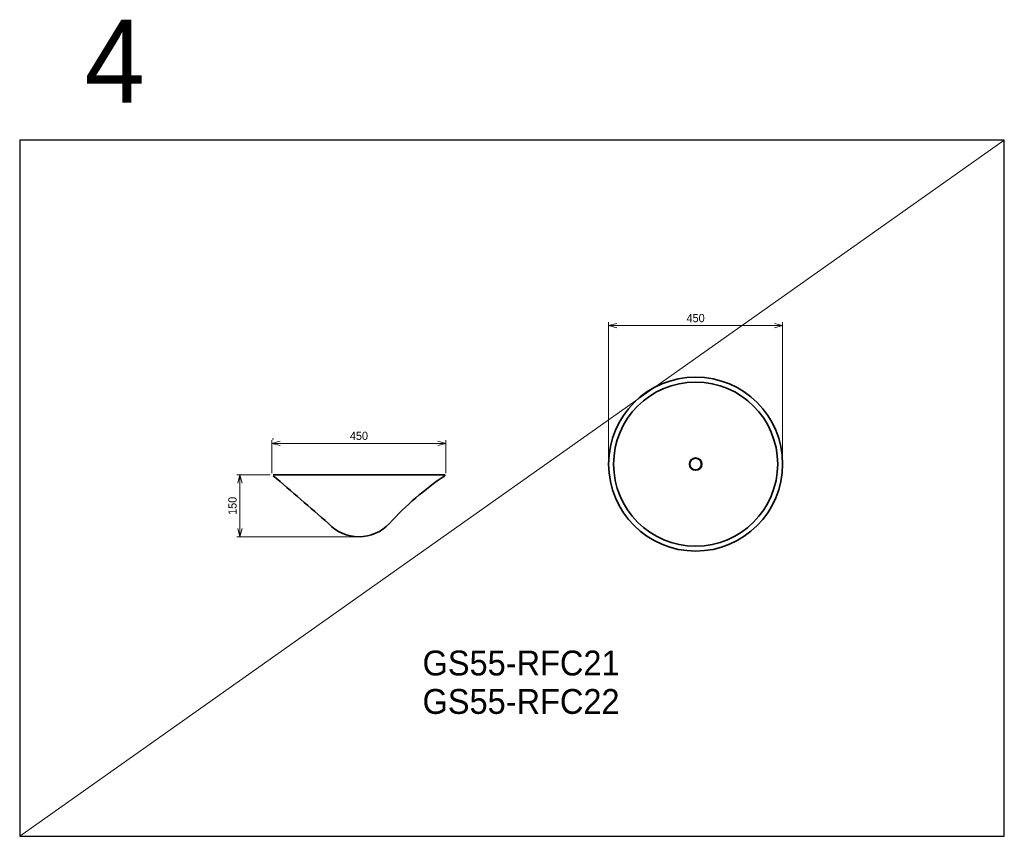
# Model space of a CAD drawing. Header units: millimetres. Extents: x 0 to 2376, y 0 to 1971.
import ezdxf

# ---------------------------------------------------------------- set-up
doc = ezdxf.new("R2010")
doc.units = ezdxf.units.MM
doc.layers.add('HOJO', color=8, linetype='Continuous', lineweight=13, plot=False)
for name, color, linetype, lineweight in [('実線', 3, 'Continuous', 35), ('寸法', 2, 'Continuous', 18), ('寸法 @ 8', 2, 'Continuous', 18)]:
    doc.layers.add(name, color=color, linetype=linetype, lineweight=lineweight)
doc.styles.add('MS Pゴシック', font='txt', dxfattribs={"height": 2.5})
doc.dimstyles.new('コピー ～ MyDim S＝1：8', dxfattribs={"dimscale": 8, "dimtxt": 2.5, "dimasz": 2.5, "dimexe": 1, "dimexo": 0.5, "dimgap": 1, "dimtad": 3, "dimdsep": 46, "dimtxsty": 'MS Pゴシック', "dimblk": 'OPEN30', "dimcen": 0, "dimclrd": 256, "dimclre": 256, "dimclrt": 256, "dimazin": 2, "dimtfac": 1, "dimtmove": 0, "dimatfit": 3, "dimldrblk": 'OPEN30', "dimfxl": 1, "dimlwd": 18, "dimlwe": 18, "dimarcsym": 0})

# ---------------------------------------------------------------- blocks, each defined once
blk = doc.blocks.new('_Open30')
at = {"color": 0, "lineweight": -2}
for p, q in [((-1, 0.27), (0, 0)), ((0, 0), (-1, -0.27)), ((0, 0), (-1, 0))]:
    blk.add_line(p, q, dxfattribs=at)
blk = doc.blocks.new('*D2')
at = {"layer": 'Defpoints', "color": 0, "transparency": 16777216}
for p in [(1841.1, 1232.6), (1421.1, 897.7), (1841.1, 897.7)]:
    blk.add_point(p, dxfattribs=at)
at = {"layer": '寸法', "lineweight": 18, "transparency": 16777216}
for p, q in [((1421.1, 901.7), (1421.1, 1240.6)), ((1841.1, 901.7), (1841.1, 1240.6)), ((1441.1, 1232.6), (1821.1, 1232.6))]:
    blk.add_line(p, q, dxfattribs=at)
at = {"layer": '寸法', "lineweight": 18, "transparency": 16777216, "xscale": 20, "yscale": 20, "zscale": 20, "rotation": 180}
blk.add_blockref('_Open30', (1421.1, 1232.6), dxfattribs=at)
at = {"layer": '寸法', "lineweight": 18, "transparency": 16777216, "xscale": 20, "yscale": 20, "zscale": 20}
blk.add_blockref('_Open30', (1841.1, 1232.6), dxfattribs=at)
at = {"layer": '寸法', "transparency": 16777216, "insert": (1631.1, 1250.6), "char_height": 20, "attachment_point": 5, "style": 'MS Pゴシック'}
blk.add_mtext('450', dxfattribs=at)
blk = doc.blocks.new('*D3')
at = {"layer": 'Defpoints', "color": 0, "transparency": 16777216}
for p in [(1028.7, 948.4), (608.7, 872.2), (1028.7, 872.2)]:
    blk.add_point(p, dxfattribs=at)
at = {"layer": '寸法', "lineweight": 18, "transparency": 16777216}
for p, q in [((608.7, 876.2), (608.7, 956.4)), ((1028.7, 876.2), (1028.7, 956.4)), ((628.7, 948.4), (1008.7, 948.4))]:
    blk.add_line(p, q, dxfattribs=at)
at = {"layer": '寸法', "lineweight": 18, "transparency": 16777216, "xscale": 20, "yscale": 20, "zscale": 20, "rotation": 180}
blk.add_blockref('_Open30', (608.7, 948.4), dxfattribs=at)
at = {"layer": '寸法', "lineweight": 18, "transparency": 16777216, "xscale": 20, "yscale": 20, "zscale": 20}
blk.add_blockref('_Open30', (1028.7, 948.4), dxfattribs=at)
at = {"layer": '寸法', "transparency": 16777216, "insert": (818.7, 966.4), "char_height": 20, "attachment_point": 5, "style": 'MS Pゴシック'}
blk.add_mtext('450', dxfattribs=at)
blk = doc.blocks.new('*D4')
at = {"layer": 'Defpoints', "color": 0, "transparency": 16777216}
for p in [(608.7, 872.2), (531.6, 723.1), (818.6, 723.1)]:
    blk.add_point(p, dxfattribs=at)
at = {"layer": '寸法', "lineweight": 18, "transparency": 16777216}
for p, q in [((604.7, 872.2), (523.6, 872.2)), ((531.6, 852.2), (531.6, 743.1)), ((814.6, 723.1), (523.6, 723.1))]:
    blk.add_line(p, q, dxfattribs=at)
at = {"layer": '寸法', "lineweight": 18, "transparency": 16777216, "xscale": 20, "yscale": 20, "zscale": 20}
for p, rotation in [((531.6, 872.2), 90), ((531.6, 723.1), 270)]:
    blk.add_blockref('_Open30', p, dxfattribs=dict(at, rotation=rotation))
at = {"layer": '寸法', "transparency": 16777216, "insert": (513.6, 797.6), "char_height": 20, "attachment_point": 5, "rotation": 90, "style": 'MS Pゴシック'}
blk.add_mtext('150', dxfattribs=at)

msp = doc.modelspace()

# ---------------------------------------------------------------- linework, layer by layer
msp.add_lwpolyline([(0, 0), (2376, 0), (2376, 1680), (0, 1680)], close=True)
at = {"ltscale": 2}
msp.add_arc((611.96, 959.192), 1, 90, 235.85448, dxfattribs=at)
at = {"layer": 'HOJO'}
msp.add_line((0, 0), (2376, 1680), dxfattribs=at)
at = {"layer": '実線', "ltscale": 2}
msp.add_line((611.96, 872.192), (1025.36, 872.192), dxfattribs=at)
at = {"layer": '実線'}
for radius in [210, 198, 15, 14]:
    msp.add_circle((1631.13, 898.353), radius, dxfattribs=at)
at = {"layer": '実線', "ltscale": 2}
for centre, radius, start, end in [((-9994.71, -11586.821), 16360.655, 48.9707556, 49.588763), ((1458.459, 232.317), 770.84, 124.133659, 137.283952), ((1025.36, 871.192), 1, 304.133659, 90), ((818.632, 823.064), 100, 222.705038, 317.283952)]:
    msp.add_arc(centre, radius, start, end, dxfattribs=at)

# ---------------------------------------------------------------- texts
at = {"layer": '寸法 @ 8', "attachment_point": 1, "style": 'MS Pゴシック'}
for s, insert, char_height in [('4', (156.784, 1970.959), 200), ('GS55-RFC21', (972.143, 448.262), 60), ('GS55-RFC22', (972.143, 355.501), 60)]:
    msp.add_mtext_dynamic_manual_height_columns(s, width=189.38779, gutter_width=100, heights=[0], dxfattribs=dict(at, insert=insert, char_height=char_height))

# ---------------------------------------------------------------- dimensions: what is measured, and where the dimension line sits
at = {"layer": '寸法 @ 8'}
for base, p1, p2, picture, middle in [((1841.129, 1232.649), (1421.131, 897.728), (1841.129, 897.728), '*D2', (1631.13, 1250.649)), ((1028.692, 948.416), (608.692, 872.223), (1028.692, 872.192), '*D3', (818.692, 966.416))]:
    dim = msp.add_linear_dim(base=base, p1=p1, p2=p2, text='450', dimstyle='コピー ～ MyDim S＝1：8', override={"dimscale": 8, "dimtix": 0, "dimtofl": 1, "dimtmove": 0, "dimatfit": 3}, dxfattribs=at)
    dim.commit()
    dim.dimension.update_dxf_attribs({"geometry": picture, "text_midpoint": middle})
dim = msp.add_linear_dim(base=(531.633, 723.064), p1=(608.692, 872.192), p2=(818.615, 723.064), angle=90, text='150', dimstyle='コピー ～ MyDim S＝1：8', override={"dimscale": 8, "dimtix": 0, "dimtofl": 1, "dimtmove": 0, "dimatfit": 3}, dxfattribs=at)
dim.commit()
dim.dimension.update_dxf_attribs({"geometry": '*D4', "text_midpoint": (513.633, 797.628)})

doc.saveas('drawing.dxf')
